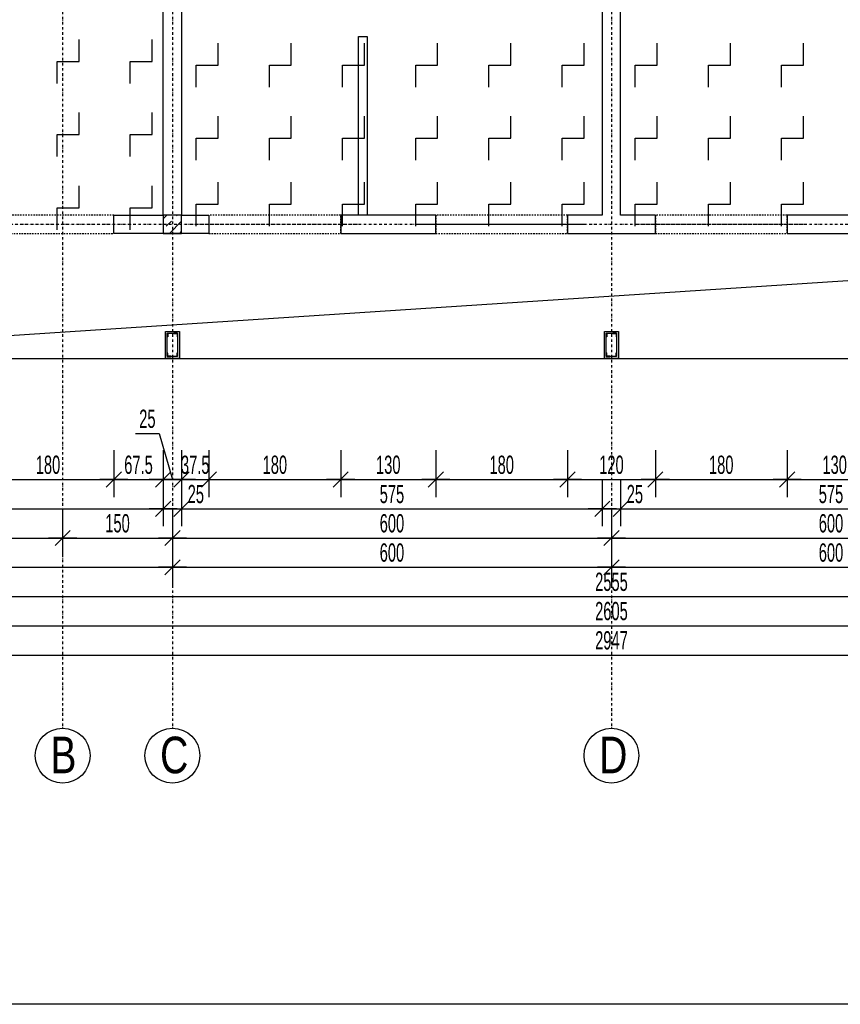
# Model space of a CAD drawing. Header units: millimetres. Extents: x -22500 to -4121, y -19317 to -14831.
# Tile 58 of 70: x -7155 to -6033, y -19082 to -17736. Entities that reach past the tile are written whole.
import ezdxf

# ---------------------------------------------------------------- set-up
doc = ezdxf.new("R2010")
doc.units = ezdxf.units.MM
doc.header["$LTSCALE"] = 10
doc.linetypes.add('MO', pattern=[0.7, 0.35, -0.17, 0.01, -0.17])
doc.linetypes.add('MP', pattern=[0.36, 0.2, -0.16])
for name, color, linetype in [('BA_prg', 3, 'Continuous'), ('BA_szr', 1, 'Continuous'), ('BA_wym', 1, 'Continuous'), ('BD_lpm', 1, 'MP'), ('BD_osm', 1, 'MO'), ('BD_txs', 2, 'Continuous'), ('BD_wic', 1, 'Continuous'), ('BD_wig', 3, 'Continuous'), ('BZ_P_prz', 4, 'Continuous')]:
    doc.layers.add(name, color=color, linetype=linetype)
doc.styles.add('BIKTS', font='bikromsw.shx', dxfattribs={"width": 0.8})
doc.styles.add('BIKWYM', font='bikromsw.shx', dxfattribs={"width": 0.6})
doc.dimstyles.new('BA_KR_100_cm', dxfattribs={"dimtxt": 25, "dimasz": 1.666667, "dimexe": 24, "dimexo": 0, "dimgap": 0, "dimtad": 0, "dimdec": 1, "dimrnd": 0.5, "dimzin": 9, "dimdsep": 46, "dimtxsty": 'BIKWYM', "dimblk": 'WYM-KR', "dimcen": 0, "dimdle": 20, "dimclrd": 256, "dimclre": 256, "dimclrt": 2, "dimadec": 0, "dimazin": 0, "dimtfac": 0.033333, "dimtdec": 1, "dimtmove": 0, "dimatfit": 3, "dimldrblk": 'WYM-KR', "dimfxl": 25, "dimfxlon": 1, "dimtvp": 0.8, "dimtolj": 1, "dimarcsym": 0})

# ---------------------------------------------------------------- blocks, each defined once
blk = doc.blocks.new('WYM-KR')
at = {"linetype": 'ByBlock'}
blk.add_line((11.52, 0), (-11.52, 0), dxfattribs=at)
at = {"color": 7, "linetype": 'ByBlock'}
blk.add_line((6.24, 6.24), (-6.24, -6.24), dxfattribs=at)
blk = doc.blocks.new('*D465')
at = {"layer": 'BA_wym', "lineweight": -2}
for p, q in [((-7205.9, -18324.7), (-7205.9, -18388.7)), ((-7025.9, -18324.7), (-7025.9, -18388.7)), ((-7204.3, -18364.7), (-7027.6, -18364.7))]:
    blk.add_line(p, q, dxfattribs=at)
at = {"layer": 'Defpoints', "color": 0}
for p in [(-7205.9, -18028.2), (-7025.9, -18028.2), (-7025.9, -18364.7)]:
    blk.add_point(p, dxfattribs=at)
at = {"layer": 'BA_wym', "lineweight": -2, "xscale": 1.666666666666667, "yscale": 1.666666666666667, "zscale": 1.666666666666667, "rotation": 180}
blk.add_blockref('WYM-KR', (-7205.9, -18364.7), dxfattribs=at)
at = {"layer": 'BA_wym', "lineweight": -2, "xscale": 1.666666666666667, "yscale": 1.666666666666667, "zscale": 1.666666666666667}
blk.add_blockref('WYM-KR', (-7025.9, -18364.7), dxfattribs=at)
at = {"layer": 'BA_wym', "color": 2, "insert": (-7115.9, -18344.7), "char_height": 25, "attachment_point": 5, "style": 'BIKWYM'}
blk.add_mtext('\\A1;180', dxfattribs=at)
blk = doc.blocks.new('*D466')
at = {"layer": 'BA_wym', "lineweight": -2}
for p, q in [((-7025.9, -18324.7), (-7025.9, -18388.7)), ((-6958.4, -18324.7), (-6958.4, -18388.7)), ((-7024.3, -18364.7), (-6960.1, -18364.7))]:
    blk.add_line(p, q, dxfattribs=at)
at = {"layer": 'Defpoints', "color": 0}
for p in [(-7025.9, -18028.2), (-6958.4, -18028.2), (-6958.4, -18364.7)]:
    blk.add_point(p, dxfattribs=at)
at = {"layer": 'BA_wym', "lineweight": -2, "xscale": 1.666666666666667, "yscale": 1.666666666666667, "zscale": 1.666666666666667, "rotation": 180}
blk.add_blockref('WYM-KR', (-7025.9, -18364.7), dxfattribs=at)
at = {"layer": 'BA_wym', "lineweight": -2, "xscale": 1.666666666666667, "yscale": 1.666666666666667, "zscale": 1.666666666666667}
blk.add_blockref('WYM-KR', (-6958.4, -18364.7), dxfattribs=at)
at = {"layer": 'BA_wym', "color": 2, "insert": (-6992.2, -18344.7), "char_height": 25, "attachment_point": 5, "style": 'BIKWYM'}
blk.add_mtext('\\A1;67.5', dxfattribs=at)
blk = doc.blocks.new('*D467')
at = {"layer": 'BA_wym', "lineweight": -2}
for p, q in [((-6996.3, -18301.8), (-6963.9, -18301.8)), ((-6963.9, -18301.8), (-6945.9, -18364.7)), ((-6958.4, -18324.7), (-6958.4, -18388.7)), ((-6933.4, -18324.7), (-6933.4, -18388.7)), ((-6960.1, -18364.7), (-6961.8, -18364.7)), ((-6958.4, -18364.7), (-6933.4, -18364.7)), ((-6931.8, -18364.7), (-6930.1, -18364.7))]:
    blk.add_line(p, q, dxfattribs=at)
at = {"layer": 'Defpoints', "color": 0}
for p in [(-6958.4, -18028.2), (-6933.4, -18028.2), (-6933.4, -18364.7)]:
    blk.add_point(p, dxfattribs=at)
at = {"layer": 'BA_wym', "lineweight": -2, "xscale": 1.666666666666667, "yscale": 1.666666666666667, "zscale": 1.666666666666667}
blk.add_blockref('WYM-KR', (-6958.4, -18364.7), dxfattribs=at)
at = {"layer": 'BA_wym', "lineweight": -2, "xscale": 1.666666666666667, "yscale": 1.666666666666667, "zscale": 1.666666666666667, "rotation": 180}
blk.add_blockref('WYM-KR', (-6933.4, -18364.7), dxfattribs=at)
at = {"layer": 'BA_wym', "color": 2, "insert": (-6980.1, -18281.8), "char_height": 25, "attachment_point": 5, "style": 'BIKWYM'}
blk.add_mtext('\\A1;25', dxfattribs=at)
blk = doc.blocks.new('*D468')
at = {"layer": 'BA_wym', "lineweight": -2}
for p, q in [((-6933.4, -18324.7), (-6933.4, -18388.7)), ((-6895.9, -18324.7), (-6895.9, -18388.7)), ((-6935.1, -18364.7), (-6936.8, -18364.7)), ((-6933.4, -18364.7), (-6895.9, -18364.7)), ((-6894.3, -18364.7), (-6892.6, -18364.7))]:
    blk.add_line(p, q, dxfattribs=at)
at = {"layer": 'Defpoints', "color": 0}
for p in [(-6933.4, -18028.2), (-6895.9, -18028.2), (-6895.9, -18364.7)]:
    blk.add_point(p, dxfattribs=at)
at = {"layer": 'BA_wym', "lineweight": -2, "xscale": 1.666666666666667, "yscale": 1.666666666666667, "zscale": 1.666666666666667}
blk.add_blockref('WYM-KR', (-6933.4, -18364.7), dxfattribs=at)
at = {"layer": 'BA_wym', "lineweight": -2, "xscale": 1.666666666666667, "yscale": 1.666666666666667, "zscale": 1.666666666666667, "rotation": 180}
blk.add_blockref('WYM-KR', (-6895.9, -18364.7), dxfattribs=at)
at = {"layer": 'BA_wym', "color": 2, "insert": (-6914.7, -18344.7), "char_height": 25, "attachment_point": 5, "style": 'BIKWYM'}
blk.add_mtext('\\A1;37.5', dxfattribs=at)
blk = doc.blocks.new('*D469')
at = {"layer": 'BA_wym', "lineweight": -2}
for p, q in [((-6895.9, -18324.7), (-6895.9, -18388.7)), ((-6715.9, -18324.7), (-6715.9, -18388.7)), ((-6894.3, -18364.7), (-6717.6, -18364.7))]:
    blk.add_line(p, q, dxfattribs=at)
at = {"layer": 'Defpoints', "color": 0}
for p in [(-6895.9, -18028.2), (-6715.9, -18028.2), (-6715.9, -18364.7)]:
    blk.add_point(p, dxfattribs=at)
at = {"layer": 'BA_wym', "lineweight": -2, "xscale": 1.666666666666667, "yscale": 1.666666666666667, "zscale": 1.666666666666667, "rotation": 180}
blk.add_blockref('WYM-KR', (-6895.9, -18364.7), dxfattribs=at)
at = {"layer": 'BA_wym', "lineweight": -2, "xscale": 1.666666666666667, "yscale": 1.666666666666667, "zscale": 1.666666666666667}
blk.add_blockref('WYM-KR', (-6715.9, -18364.7), dxfattribs=at)
at = {"layer": 'BA_wym', "color": 2, "insert": (-6805.9, -18344.7), "char_height": 25, "attachment_point": 5, "style": 'BIKWYM'}
blk.add_mtext('\\A1;180', dxfattribs=at)
blk = doc.blocks.new('*D470')
at = {"layer": 'BA_wym', "lineweight": -2}
for p, q in [((-6715.9, -18324.7), (-6715.9, -18388.7)), ((-6585.9, -18324.7), (-6585.9, -18388.7)), ((-6714.3, -18364.7), (-6587.6, -18364.7))]:
    blk.add_line(p, q, dxfattribs=at)
at = {"layer": 'Defpoints', "color": 0}
for p in [(-6715.9, -18028.2), (-6585.9, -18028.2), (-6585.9, -18364.7)]:
    blk.add_point(p, dxfattribs=at)
at = {"layer": 'BA_wym', "lineweight": -2, "xscale": 1.666666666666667, "yscale": 1.666666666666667, "zscale": 1.666666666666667, "rotation": 180}
blk.add_blockref('WYM-KR', (-6715.9, -18364.7), dxfattribs=at)
at = {"layer": 'BA_wym', "lineweight": -2, "xscale": 1.666666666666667, "yscale": 1.666666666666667, "zscale": 1.666666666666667}
blk.add_blockref('WYM-KR', (-6585.9, -18364.7), dxfattribs=at)
at = {"layer": 'BA_wym', "color": 2, "insert": (-6650.9, -18344.7), "char_height": 25, "attachment_point": 5, "style": 'BIKWYM'}
blk.add_mtext('\\A1;130', dxfattribs=at)
blk = doc.blocks.new('*D471')
at = {"layer": 'BA_wym', "lineweight": -2}
for p, q in [((-6585.9, -18324.7), (-6585.9, -18388.7)), ((-6405.9, -18324.7), (-6405.9, -18388.7)), ((-6584.3, -18364.7), (-6407.6, -18364.7))]:
    blk.add_line(p, q, dxfattribs=at)
at = {"layer": 'Defpoints', "color": 0}
for p in [(-6585.9, -18028.2), (-6405.9, -18028.2), (-6405.9, -18364.7)]:
    blk.add_point(p, dxfattribs=at)
at = {"layer": 'BA_wym', "lineweight": -2, "xscale": 1.666666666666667, "yscale": 1.666666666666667, "zscale": 1.666666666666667, "rotation": 180}
blk.add_blockref('WYM-KR', (-6585.9, -18364.7), dxfattribs=at)
at = {"layer": 'BA_wym', "lineweight": -2, "xscale": 1.666666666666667, "yscale": 1.666666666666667, "zscale": 1.666666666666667}
blk.add_blockref('WYM-KR', (-6405.9, -18364.7), dxfattribs=at)
at = {"layer": 'BA_wym', "color": 2, "insert": (-6495.9, -18344.7), "char_height": 25, "attachment_point": 5, "style": 'BIKWYM'}
blk.add_mtext('\\A1;180', dxfattribs=at)
blk = doc.blocks.new('*D472')
at = {"layer": 'BA_wym', "lineweight": -2}
for p, q in [((-6405.9, -18324.7), (-6405.9, -18388.7)), ((-6285.9, -18324.7), (-6285.9, -18388.7)), ((-6404.3, -18364.7), (-6287.6, -18364.7))]:
    blk.add_line(p, q, dxfattribs=at)
at = {"layer": 'Defpoints', "color": 0}
for p in [(-6405.9, -18028.2), (-6285.9, -18028.2), (-6285.9, -18364.7)]:
    blk.add_point(p, dxfattribs=at)
at = {"layer": 'BA_wym', "lineweight": -2, "xscale": 1.666666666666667, "yscale": 1.666666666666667, "zscale": 1.666666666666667, "rotation": 180}
blk.add_blockref('WYM-KR', (-6405.9, -18364.7), dxfattribs=at)
at = {"layer": 'BA_wym', "lineweight": -2, "xscale": 1.666666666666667, "yscale": 1.666666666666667, "zscale": 1.666666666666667}
blk.add_blockref('WYM-KR', (-6285.9, -18364.7), dxfattribs=at)
at = {"layer": 'BA_wym', "color": 2, "insert": (-6345.9, -18344.7), "char_height": 25, "attachment_point": 5, "style": 'BIKWYM'}
blk.add_mtext('\\A1;120', dxfattribs=at)
blk = doc.blocks.new('*D473')
at = {"layer": 'BA_wym', "lineweight": -2}
for p, q in [((-6285.9, -18324.7), (-6285.9, -18388.7)), ((-6105.9, -18324.7), (-6105.9, -18388.7)), ((-6284.3, -18364.7), (-6107.6, -18364.7))]:
    blk.add_line(p, q, dxfattribs=at)
at = {"layer": 'Defpoints', "color": 0}
for p in [(-6285.9, -18028.2), (-6105.9, -18028.2), (-6105.9, -18364.7)]:
    blk.add_point(p, dxfattribs=at)
at = {"layer": 'BA_wym', "lineweight": -2, "xscale": 1.666666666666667, "yscale": 1.666666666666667, "zscale": 1.666666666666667, "rotation": 180}
blk.add_blockref('WYM-KR', (-6285.9, -18364.7), dxfattribs=at)
at = {"layer": 'BA_wym', "lineweight": -2, "xscale": 1.666666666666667, "yscale": 1.666666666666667, "zscale": 1.666666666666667}
blk.add_blockref('WYM-KR', (-6105.9, -18364.7), dxfattribs=at)
at = {"layer": 'BA_wym', "color": 2, "insert": (-6195.9, -18344.7), "char_height": 25, "attachment_point": 5, "style": 'BIKWYM'}
blk.add_mtext('\\A1;180', dxfattribs=at)
blk = doc.blocks.new('*D474')
at = {"layer": 'BA_wym', "lineweight": -2}
for p, q in [((-6105.9, -18324.7), (-6105.9, -18388.7)), ((-5975.9, -18324.7), (-5975.9, -18388.7)), ((-6104.3, -18364.7), (-5977.6, -18364.7))]:
    blk.add_line(p, q, dxfattribs=at)
at = {"layer": 'Defpoints', "color": 0}
for p in [(-6105.9, -18028.2), (-5975.9, -18028.2), (-5975.9, -18364.7)]:
    blk.add_point(p, dxfattribs=at)
at = {"layer": 'BA_wym', "lineweight": -2, "xscale": 1.666666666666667, "yscale": 1.666666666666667, "zscale": 1.666666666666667, "rotation": 180}
blk.add_blockref('WYM-KR', (-6105.9, -18364.7), dxfattribs=at)
at = {"layer": 'BA_wym', "lineweight": -2, "xscale": 1.666666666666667, "yscale": 1.666666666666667, "zscale": 1.666666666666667}
blk.add_blockref('WYM-KR', (-5975.9, -18364.7), dxfattribs=at)
at = {"layer": 'BA_wym', "color": 2, "insert": (-6040.9, -18344.7), "char_height": 25, "attachment_point": 5, "style": 'BIKWYM'}
blk.add_mtext('\\A1;130', dxfattribs=at)
blk = doc.blocks.new('*D485')
at = {"layer": 'BA_wym', "lineweight": -2}
for p, q in [((-7623.4, -18364.7), (-7623.4, -18428.7)), ((-6958.4, -18364.7), (-6958.4, -18428.7)), ((-7621.8, -18404.7), (-6960.1, -18404.7))]:
    blk.add_line(p, q, dxfattribs=at)
at = {"layer": 'Defpoints', "color": 0}
for p in [(-6958.4, -18003.2), (-7623.4, -18199.2), (-6958.4, -18404.7)]:
    blk.add_point(p, dxfattribs=at)
at = {"layer": 'BA_wym', "lineweight": -2, "xscale": 1.666666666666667, "yscale": 1.666666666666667, "zscale": 1.666666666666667, "rotation": 180}
blk.add_blockref('WYM-KR', (-7623.4, -18404.7), dxfattribs=at)
at = {"layer": 'BA_wym', "lineweight": -2, "xscale": 1.666666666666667, "yscale": 1.666666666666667, "zscale": 1.666666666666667}
blk.add_blockref('WYM-KR', (-6958.4, -18404.7), dxfattribs=at)
at = {"layer": 'BA_wym', "color": 2, "insert": (-7290.9, -18384.7), "char_height": 25, "attachment_point": 5, "style": 'BIKWYM'}
blk.add_mtext('\\A1;665', dxfattribs=at)
blk = doc.blocks.new('*D486')
at = {"layer": 'BA_wym', "lineweight": -2}
for p, q in [((-6958.4, -18364.7), (-6958.4, -18428.7)), ((-6933.4, -18364.7), (-6933.4, -18428.7)), ((-6960.1, -18404.7), (-6961.8, -18404.7)), ((-6958.4, -18404.7), (-6933.4, -18404.7)), ((-6931.8, -18404.7), (-6897.7, -18404.7))]:
    blk.add_line(p, q, dxfattribs=at)
at = {"layer": 'Defpoints', "color": 0}
for p in [(-6958.4, -18003.2), (-6933.4, -18003.2), (-6933.4, -18404.7)]:
    blk.add_point(p, dxfattribs=at)
at = {"layer": 'BA_wym', "lineweight": -2, "xscale": 1.666666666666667, "yscale": 1.666666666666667, "zscale": 1.666666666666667}
blk.add_blockref('WYM-KR', (-6958.4, -18404.7), dxfattribs=at)
at = {"layer": 'BA_wym', "lineweight": -2, "xscale": 1.666666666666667, "yscale": 1.666666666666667, "zscale": 1.666666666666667, "rotation": 180}
blk.add_blockref('WYM-KR', (-6933.4, -18404.7), dxfattribs=at)
at = {"layer": 'BA_wym', "color": 2, "insert": (-6913.9, -18384.7), "char_height": 25, "attachment_point": 5, "style": 'BIKWYM'}
blk.add_mtext('\\A1;25', dxfattribs=at)
blk = doc.blocks.new('*D487')
at = {"layer": 'BA_wym', "lineweight": -2}
for p, q in [((-6933.4, -18364.7), (-6933.4, -18428.7)), ((-6358.4, -18364.7), (-6358.4, -18428.7)), ((-6931.8, -18404.7), (-6360.1, -18404.7))]:
    blk.add_line(p, q, dxfattribs=at)
at = {"layer": 'Defpoints', "color": 0}
for p in [(-6933.4, -18003.2), (-6358.4, -18003.2), (-6358.4, -18404.7)]:
    blk.add_point(p, dxfattribs=at)
at = {"layer": 'BA_wym', "lineweight": -2, "xscale": 1.666666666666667, "yscale": 1.666666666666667, "zscale": 1.666666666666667, "rotation": 180}
blk.add_blockref('WYM-KR', (-6933.4, -18404.7), dxfattribs=at)
at = {"layer": 'BA_wym', "lineweight": -2, "xscale": 1.666666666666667, "yscale": 1.666666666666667, "zscale": 1.666666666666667}
blk.add_blockref('WYM-KR', (-6358.4, -18404.7), dxfattribs=at)
at = {"layer": 'BA_wym', "color": 2, "insert": (-6645.9, -18384.7), "char_height": 25, "attachment_point": 5, "style": 'BIKWYM'}
blk.add_mtext('\\A1;575', dxfattribs=at)
blk = doc.blocks.new('*D488')
at = {"layer": 'BA_wym', "lineweight": -2}
for p, q in [((-6358.4, -18364.7), (-6358.4, -18428.7)), ((-6333.4, -18364.7), (-6333.4, -18428.7)), ((-6360.1, -18404.7), (-6361.8, -18404.7)), ((-6358.4, -18404.7), (-6333.4, -18404.7)), ((-6331.8, -18404.7), (-6297.7, -18404.7))]:
    blk.add_line(p, q, dxfattribs=at)
at = {"layer": 'Defpoints', "color": 0}
for p in [(-6358.4, -18003.2), (-6333.4, -18003.2), (-6333.4, -18404.7)]:
    blk.add_point(p, dxfattribs=at)
at = {"layer": 'BA_wym', "lineweight": -2, "xscale": 1.666666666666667, "yscale": 1.666666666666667, "zscale": 1.666666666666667}
blk.add_blockref('WYM-KR', (-6358.4, -18404.7), dxfattribs=at)
at = {"layer": 'BA_wym', "lineweight": -2, "xscale": 1.666666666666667, "yscale": 1.666666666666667, "zscale": 1.666666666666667, "rotation": 180}
blk.add_blockref('WYM-KR', (-6333.4, -18404.7), dxfattribs=at)
at = {"layer": 'BA_wym', "color": 2, "insert": (-6313.9, -18384.7), "char_height": 25, "attachment_point": 5, "style": 'BIKWYM'}
blk.add_mtext('\\A1;25', dxfattribs=at)
blk = doc.blocks.new('*D489')
at = {"layer": 'BA_wym', "lineweight": -2}
for p, q in [((-6333.4, -18364.7), (-6333.4, -18428.7)), ((-5758.4, -18364.7), (-5758.4, -18428.7)), ((-6331.8, -18404.7), (-5760.1, -18404.7))]:
    blk.add_line(p, q, dxfattribs=at)
at = {"layer": 'Defpoints', "color": 0}
for p in [(-6333.4, -18003.2), (-5758.4, -18003.2), (-5758.4, -18404.7)]:
    blk.add_point(p, dxfattribs=at)
at = {"layer": 'BA_wym', "lineweight": -2, "xscale": 1.666666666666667, "yscale": 1.666666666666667, "zscale": 1.666666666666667, "rotation": 180}
blk.add_blockref('WYM-KR', (-6333.4, -18404.7), dxfattribs=at)
at = {"layer": 'BA_wym', "lineweight": -2, "xscale": 1.666666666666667, "yscale": 1.666666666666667, "zscale": 1.666666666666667}
blk.add_blockref('WYM-KR', (-5758.4, -18404.7), dxfattribs=at)
at = {"layer": 'BA_wym', "color": 2, "insert": (-6045.9, -18384.7), "char_height": 25, "attachment_point": 5, "style": 'BIKWYM'}
blk.add_mtext('\\A1;575', dxfattribs=at)
blk = doc.blocks.new('*D494')
at = {"layer": 'BA_wym', "lineweight": -2}
for p, q in [((-7635.9, -18404.7), (-7635.9, -18468.7)), ((-7095.9, -18404.7), (-7095.9, -18468.7)), ((-7634.3, -18444.7), (-7097.6, -18444.7))]:
    blk.add_line(p, q, dxfattribs=at)
at = {"layer": 'Defpoints', "color": 0}
for p in [(-7095.9, -18028.2), (-7635.9, -18199.2), (-7095.9, -18444.7)]:
    blk.add_point(p, dxfattribs=at)
at = {"layer": 'BA_wym', "lineweight": -2, "xscale": 1.666666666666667, "yscale": 1.666666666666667, "zscale": 1.666666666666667, "rotation": 180}
blk.add_blockref('WYM-KR', (-7635.9, -18444.7), dxfattribs=at)
at = {"layer": 'BA_wym', "lineweight": -2, "xscale": 1.666666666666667, "yscale": 1.666666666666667, "zscale": 1.666666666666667}
blk.add_blockref('WYM-KR', (-7095.9, -18444.7), dxfattribs=at)
at = {"layer": 'BA_wym', "color": 2, "insert": (-7365.9, -18424.7), "char_height": 25, "attachment_point": 5, "style": 'BIKWYM'}
blk.add_mtext('\\A1;540', dxfattribs=at)
blk = doc.blocks.new('*D495')
at = {"layer": 'BA_wym', "lineweight": -2}
for p, q in [((-7095.9, -18404.7), (-7095.9, -18468.7)), ((-6945.9, -18404.7), (-6945.9, -18468.7)), ((-7094.3, -18444.7), (-6947.6, -18444.7))]:
    blk.add_line(p, q, dxfattribs=at)
at = {"layer": 'Defpoints', "color": 0}
for p in [(-6945.9, -17922.7), (-7095.9, -18028.2), (-6945.9, -18444.7)]:
    blk.add_point(p, dxfattribs=at)
at = {"layer": 'BA_wym', "lineweight": -2, "xscale": 1.666666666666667, "yscale": 1.666666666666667, "zscale": 1.666666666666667, "rotation": 180}
blk.add_blockref('WYM-KR', (-7095.9, -18444.7), dxfattribs=at)
at = {"layer": 'BA_wym', "lineweight": -2, "xscale": 1.666666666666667, "yscale": 1.666666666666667, "zscale": 1.666666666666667}
blk.add_blockref('WYM-KR', (-6945.9, -18444.7), dxfattribs=at)
at = {"layer": 'BA_wym', "color": 2, "insert": (-7020.9, -18424.7), "char_height": 25, "attachment_point": 5, "style": 'BIKWYM'}
blk.add_mtext('\\A1;150', dxfattribs=at)
blk = doc.blocks.new('*D496')
at = {"layer": 'BA_wym', "lineweight": -2}
for p, q in [((-6945.9, -18404.7), (-6945.9, -18468.7)), ((-6345.9, -18404.7), (-6345.9, -18468.7)), ((-6944.3, -18444.7), (-6347.6, -18444.7))]:
    blk.add_line(p, q, dxfattribs=at)
at = {"layer": 'Defpoints', "color": 0}
for p in [(-6945.9, -17922.7), (-6345.9, -18028.2), (-6345.9, -18444.7)]:
    blk.add_point(p, dxfattribs=at)
at = {"layer": 'BA_wym', "lineweight": -2, "xscale": 1.666666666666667, "yscale": 1.666666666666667, "zscale": 1.666666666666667, "rotation": 180}
blk.add_blockref('WYM-KR', (-6945.9, -18444.7), dxfattribs=at)
at = {"layer": 'BA_wym', "lineweight": -2, "xscale": 1.666666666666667, "yscale": 1.666666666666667, "zscale": 1.666666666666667}
blk.add_blockref('WYM-KR', (-6345.9, -18444.7), dxfattribs=at)
at = {"layer": 'BA_wym', "color": 2, "insert": (-6645.9, -18424.7), "char_height": 25, "attachment_point": 5, "style": 'BIKWYM'}
blk.add_mtext('\\A1;600', dxfattribs=at)
blk = doc.blocks.new('*D497')
at = {"layer": 'BA_wym', "lineweight": -2}
for p, q in [((-6345.9, -18404.7), (-6345.9, -18468.7)), ((-5745.9, -18404.7), (-5745.9, -18468.7)), ((-6344.3, -18444.7), (-5747.6, -18444.7))]:
    blk.add_line(p, q, dxfattribs=at)
at = {"layer": 'Defpoints', "color": 0}
for p in [(-6345.9, -18028.2), (-5745.9, -18028.2), (-5745.9, -18444.7)]:
    blk.add_point(p, dxfattribs=at)
at = {"layer": 'BA_wym', "lineweight": -2, "xscale": 1.666666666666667, "yscale": 1.666666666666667, "zscale": 1.666666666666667, "rotation": 180}
blk.add_blockref('WYM-KR', (-6345.9, -18444.7), dxfattribs=at)
at = {"layer": 'BA_wym', "lineweight": -2, "xscale": 1.666666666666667, "yscale": 1.666666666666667, "zscale": 1.666666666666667}
blk.add_blockref('WYM-KR', (-5745.9, -18444.7), dxfattribs=at)
at = {"layer": 'BA_wym', "color": 2, "insert": (-6045.9, -18424.7), "char_height": 25, "attachment_point": 5, "style": 'BIKWYM'}
blk.add_mtext('\\A1;600', dxfattribs=at)
blk = doc.blocks.new('*D501')
at = {"layer": 'BA_wym', "lineweight": -2}
for p, q in [((-7648.4, -18444.7), (-7648.4, -18508.7)), ((-6945.9, -18444.7), (-6945.9, -18508.7)), ((-7646.8, -18484.7), (-6947.6, -18484.7))]:
    blk.add_line(p, q, dxfattribs=at)
at = {"layer": 'Defpoints', "color": 0}
for p in [(-6945.9, -18162.2), (-7648.4, -18199.2), (-6945.9, -18484.7)]:
    blk.add_point(p, dxfattribs=at)
at = {"layer": 'BA_wym', "lineweight": -2, "xscale": 1.666666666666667, "yscale": 1.666666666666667, "zscale": 1.666666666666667, "rotation": 180}
blk.add_blockref('WYM-KR', (-7648.4, -18484.7), dxfattribs=at)
at = {"layer": 'BA_wym', "lineweight": -2, "xscale": 1.666666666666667, "yscale": 1.666666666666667, "zscale": 1.666666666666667}
blk.add_blockref('WYM-KR', (-6945.9, -18484.7), dxfattribs=at)
at = {"layer": 'BA_wym', "color": 2, "insert": (-7297.2, -18464.7), "char_height": 25, "attachment_point": 5, "style": 'BIKWYM'}
blk.add_mtext('\\A1;702.5', dxfattribs=at)
blk = doc.blocks.new('*D502')
at = {"layer": 'BA_wym', "lineweight": -2}
for p, q in [((-6945.9, -18444.7), (-6945.9, -18508.7)), ((-6345.9, -18444.7), (-6345.9, -18508.7)), ((-6944.3, -18484.7), (-6347.6, -18484.7))]:
    blk.add_line(p, q, dxfattribs=at)
at = {"layer": 'Defpoints', "color": 0}
for p in [(-6945.9, -18162.2), (-6345.9, -18162.2), (-6345.9, -18484.7)]:
    blk.add_point(p, dxfattribs=at)
at = {"layer": 'BA_wym', "lineweight": -2, "xscale": 1.666666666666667, "yscale": 1.666666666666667, "zscale": 1.666666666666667, "rotation": 180}
blk.add_blockref('WYM-KR', (-6945.9, -18484.7), dxfattribs=at)
at = {"layer": 'BA_wym', "lineweight": -2, "xscale": 1.666666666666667, "yscale": 1.666666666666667, "zscale": 1.666666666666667}
blk.add_blockref('WYM-KR', (-6345.9, -18484.7), dxfattribs=at)
at = {"layer": 'BA_wym', "color": 2, "insert": (-6645.9, -18464.7), "char_height": 25, "attachment_point": 5, "style": 'BIKWYM'}
blk.add_mtext('\\A1;600', dxfattribs=at)
blk = doc.blocks.new('*D503')
at = {"layer": 'BA_wym', "lineweight": -2}
for p, q in [((-6345.9, -18444.7), (-6345.9, -18508.7)), ((-5745.9, -18444.7), (-5745.9, -18508.7)), ((-6344.3, -18484.7), (-5747.6, -18484.7))]:
    blk.add_line(p, q, dxfattribs=at)
at = {"layer": 'Defpoints', "color": 0}
for p in [(-6345.9, -18162.2), (-5745.9, -18162.2), (-5745.9, -18484.7)]:
    blk.add_point(p, dxfattribs=at)
at = {"layer": 'BA_wym', "lineweight": -2, "xscale": 1.666666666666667, "yscale": 1.666666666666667, "zscale": 1.666666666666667, "rotation": 180}
blk.add_blockref('WYM-KR', (-6345.9, -18484.7), dxfattribs=at)
at = {"layer": 'BA_wym', "lineweight": -2, "xscale": 1.666666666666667, "yscale": 1.666666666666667, "zscale": 1.666666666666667}
blk.add_blockref('WYM-KR', (-5745.9, -18484.7), dxfattribs=at)
at = {"layer": 'BA_wym', "color": 2, "insert": (-6045.9, -18464.7), "char_height": 25, "attachment_point": 5, "style": 'BIKWYM'}
blk.add_mtext('\\A1;600', dxfattribs=at)
blk = doc.blocks.new('*D506')
at = {"layer": 'BA_wym', "lineweight": -2}
for p, q in [((-7623.4, -18484.7), (-7623.4, -18548.7)), ((-5068.4, -18484.7), (-5068.4, -18548.7)), ((-7621.8, -18524.7), (-5070.1, -18524.7))]:
    blk.add_line(p, q, dxfattribs=at)
at = {"layer": 'Defpoints', "color": 0}
for p in [(-7623.4, -18199.2), (-5068.4, -18199.2), (-5068.4, -18524.7)]:
    blk.add_point(p, dxfattribs=at)
at = {"layer": 'BA_wym', "lineweight": -2, "xscale": 1.666666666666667, "yscale": 1.666666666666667, "zscale": 1.666666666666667, "rotation": 180}
blk.add_blockref('WYM-KR', (-7623.4, -18524.7), dxfattribs=at)
at = {"layer": 'BA_wym', "lineweight": -2, "xscale": 1.666666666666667, "yscale": 1.666666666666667, "zscale": 1.666666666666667}
blk.add_blockref('WYM-KR', (-5068.4, -18524.7), dxfattribs=at)
at = {"layer": 'BA_wym', "color": 2, "insert": (-6345.9, -18504.7), "char_height": 25, "attachment_point": 5, "style": 'BIKWYM'}
blk.add_mtext('\\A1;2555', dxfattribs=at)
blk = doc.blocks.new('*D508')
at = {"layer": 'BA_wym', "lineweight": -2}
for p, q in [((-7648.4, -18524.7), (-7648.4, -18588.7)), ((-5043.4, -18524.7), (-5043.4, -18588.7)), ((-7646.8, -18564.7), (-5045.1, -18564.7))]:
    blk.add_line(p, q, dxfattribs=at)
at = {"layer": 'Defpoints', "color": 0}
for p in [(-7648.4, -18199.2), (-5043.4, -18199.2), (-5043.4, -18564.7)]:
    blk.add_point(p, dxfattribs=at)
at = {"layer": 'BA_wym', "lineweight": -2, "xscale": 1.666666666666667, "yscale": 1.666666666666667, "zscale": 1.666666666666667, "rotation": 180}
blk.add_blockref('WYM-KR', (-7648.4, -18564.7), dxfattribs=at)
at = {"layer": 'BA_wym', "lineweight": -2, "xscale": 1.666666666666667, "yscale": 1.666666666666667, "zscale": 1.666666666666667}
blk.add_blockref('WYM-KR', (-5043.4, -18564.7), dxfattribs=at)
at = {"layer": 'BA_wym', "color": 2, "insert": (-6345.9, -18544.7), "char_height": 25, "attachment_point": 5, "style": 'BIKWYM'}
blk.add_mtext('\\A1;2605', dxfattribs=at)
blk = doc.blocks.new('*D535')
at = {"layer": 'BA_wym', "lineweight": -2}
for p, q in [((-8094.4, -16152.2), (-8143.4, -16152.2)), ((-8119.4, -16153.9), (-8119.4, -18197.6)), ((-8094.4, -18199.2), (-8143.4, -18199.2))]:
    blk.add_line(p, q, dxfattribs=at)
at = {"layer": 'Defpoints', "color": 0}
for p in [(-6958.4, -16152.2), (-8119.4, -18199.2), (-7648.4, -18199.2)]:
    blk.add_point(p, dxfattribs=at)
at = {"layer": 'BA_wym', "lineweight": -2, "xscale": 1.666666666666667, "yscale": 1.666666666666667, "zscale": 1.666666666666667}
for p, rotation in [((-8119.4, -16152.2), 90), ((-8119.4, -18199.2), 270)]:
    blk.add_blockref('WYM-KR', p, dxfattribs=dict(at, rotation=rotation))
at = {"layer": 'BA_wym', "color": 2, "insert": (-8139.4, -17175.7), "char_height": 25, "attachment_point": 5, "rotation": 90, "style": 'BIKWYM'}
blk.add_mtext('\\A1;2047', dxfattribs=at)
blk = doc.blocks.new('*D568')
at = {"layer": 'BA_wym', "lineweight": -2}
for p, q in [((-7819.4, -18564.7), (-7819.4, -18628.7)), ((-4872.4, -18564.7), (-4872.4, -18628.7)), ((-7817.8, -18604.7), (-4874.1, -18604.7))]:
    blk.add_line(p, q, dxfattribs=at)
at = {"layer": 'Defpoints', "color": 0}
for p in [(-7819.4, -17100.7), (-4872.4, -17100.7), (-4872.4, -18604.7)]:
    blk.add_point(p, dxfattribs=at)
at = {"layer": 'BA_wym', "lineweight": -2, "xscale": 1.666666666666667, "yscale": 1.666666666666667, "zscale": 1.666666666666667, "rotation": 180}
blk.add_blockref('WYM-KR', (-7819.4, -18604.7), dxfattribs=at)
at = {"layer": 'BA_wym', "lineweight": -2, "xscale": 1.666666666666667, "yscale": 1.666666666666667, "zscale": 1.666666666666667}
blk.add_blockref('WYM-KR', (-4872.4, -18604.7), dxfattribs=at)
at = {"layer": 'BA_wym', "color": 2, "insert": (-6345.9, -18584.7), "char_height": 25, "attachment_point": 5, "style": 'BIKWYM'}
blk.add_mtext('\\A1;2947', dxfattribs=at)
blk = doc.blocks.new('*D636')
at = {"layer": 'BA_wym', "lineweight": -2}
for p, q in [((-8134.4, -16032.2), (-8183.4, -16032.2)), ((-8159.4, -16033.9), (-8159.4, -18197.6)), ((-8134.4, -18199.2), (-8183.4, -18199.2))]:
    blk.add_line(p, q, dxfattribs=at)
at = {"layer": 'Defpoints', "color": 0}
for p in [(-6964.4, -16032.2), (-8159.4, -18199.2), (-7648.4, -18199.2)]:
    blk.add_point(p, dxfattribs=at)
at = {"layer": 'BA_wym', "lineweight": -2, "xscale": 1.666666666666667, "yscale": 1.666666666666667, "zscale": 1.666666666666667}
for p, rotation in [((-8159.4, -16032.2), 90), ((-8159.4, -18199.2), 270)]:
    blk.add_blockref('WYM-KR', p, dxfattribs=dict(at, rotation=rotation))
at = {"layer": 'BA_wym', "color": 2, "insert": (-8179.4, -17115.7), "char_height": 25, "attachment_point": 5, "rotation": 90, "style": 'BIKWYM'}
blk.add_mtext('\\A1;2167', dxfattribs=at)

msp = doc.modelspace()

# ---------------------------------------------------------------- hatches: boundary and pattern name
at = {"layer": 'BA_szr'}
h = msp.add_hatch(dxfattribs=at)
h.set_pattern_fill('BIK_ZELBET', color=256, scale=100, angle=45, pattern_type=2)
h.set_pattern_definition([(45, (-18572.21, -19072.086), (-14.142136, 14.142136), []), (45, (-18579.282, -19065.015), (-14.142136, 14.142136), [10, -10])])
h.paths.add_polyline_path([(-6958.43, -18028.23), (-6933.43, -18028.23), (-6933.43, -18003.23), (-6958.43, -18003.23)])

# ---------------------------------------------------------------- linework, layer by layer
at = {"layer": 'BA_prg', "color": 8}
for points in [[(-6952.93, -18164.73), (-6947.93, -18164.73), (-6947.93, -18164.98, -0.4142136), (-6948.28, -18165.33), (-6951.63, -18165.33, 0.4142136), (-6952.33, -18166.03), (-6952.33, -18169.38, -0.4142136), (-6952.68, -18169.73), (-6952.93, -18169.73)], [(-6938.93, -18164.73), (-6943.93, -18164.73), (-6943.93, -18164.98, 0.4142136), (-6943.58, -18165.33), (-6940.23, -18165.33, -0.4142136), (-6939.53, -18166.03), (-6939.53, -18169.38, 0.4142136), (-6939.18, -18169.73), (-6938.93, -18169.73)], [(-6352.93, -18164.73), (-6347.93, -18164.73), (-6347.93, -18164.98, -0.4142136), (-6348.28, -18165.33), (-6351.63, -18165.33, 0.4142136), (-6352.33, -18166.03), (-6352.33, -18169.38, -0.4142136), (-6352.68, -18169.73), (-6352.93, -18169.73)], [(-6338.93, -18164.73), (-6343.93, -18164.73), (-6343.93, -18164.98, 0.4142136), (-6343.58, -18165.33), (-6340.23, -18165.33, -0.4142136), (-6339.53, -18166.03), (-6339.53, -18169.38, 0.4142136), (-6339.18, -18169.73), (-6338.93, -18169.73)], [(-6952.93, -18196.73), (-6947.93, -18196.73), (-6947.93, -18196.48, 0.4142136), (-6948.28, -18196.13), (-6951.63, -18196.13, -0.4142136), (-6952.33, -18195.43), (-6952.33, -18192.08, 0.4142136), (-6952.68, -18191.73), (-6952.93, -18191.73)], [(-6938.93, -18196.73), (-6943.93, -18196.73), (-6943.93, -18196.48, -0.4142136), (-6943.58, -18196.13), (-6940.23, -18196.13, 0.4142136), (-6939.53, -18195.43), (-6939.53, -18192.08, -0.4142136), (-6939.18, -18191.73), (-6938.93, -18191.73)], [(-6352.93, -18196.73), (-6347.93, -18196.73), (-6347.93, -18196.48, 0.4142136), (-6348.28, -18196.13), (-6351.63, -18196.13, -0.4142136), (-6352.33, -18195.43), (-6352.33, -18192.08, 0.4142136), (-6352.68, -18191.73), (-6352.93, -18191.73)], [(-6338.93, -18196.73), (-6343.93, -18196.73), (-6343.93, -18196.48, -0.4142136), (-6343.58, -18196.13), (-6340.23, -18196.13, 0.4142136), (-6339.53, -18195.43), (-6339.53, -18192.08, -0.4142136), (-6339.18, -18191.73), (-6338.93, -18191.73)]]:
    msp.add_lwpolyline(points, format="xyb", close=True, dxfattribs=at)
at = {"layer": 'BD_lpm'}
for points in [[(-7205.93, -18028.23), (-7025.93, -18028.23), (-7025.93, -18003.23), (-7205.93, -18003.23)], [(-6895.94, -18028.23), (-6715.94, -18028.23), (-6715.94, -18003.23), (-6895.94, -18003.23)], [(-6585.93, -18028.23), (-6405.93, -18028.23), (-6405.93, -18003.23), (-6585.93, -18003.23)], [(-6285.93, -18028.23), (-6105.93, -18028.23), (-6105.93, -18003.23), (-6285.93, -18003.23)]]:
    msp.add_lwpolyline(points, close=True, dxfattribs=at)
at = {"layer": 'BD_osm', "color": 5}
for p, q in [((-7230.93, -18015.73), (-7000.93, -18015.73)), ((-6920.94, -18015.73), (-6690.94, -18015.73)), ((-6610.93, -18015.73), (-6380.93, -18015.73)), ((-6310.93, -18015.73), (-6080.93, -18015.73))]:
    msp.add_line(p, q, dxfattribs=at)
at = {"layer": 'BD_osm'}
for points in [[(-7095.93, -15492.23), (-7095.93, -18704.69)], [(-6945.93, -15492.23), (-6945.93, -18704.69)], [(-6345.93, -15492.23), (-6345.93, -18704.69)], [(-8259.43, -18015.73), (-4432.43, -18015.73)]]:
    msp.add_lwpolyline(points, dxfattribs=at)
at = {"layer": 'BD_wic', "color": 5}
msp.add_lwpolyline([(-8688.2, -15067.9), (-4120.79, -15067.9), (-4120.79, -19082.11), (-8688.2, -19082.11)], close=True, dxfattribs=at)
at = {"layer": 'BD_wic', "color": 8}
msp.add_lwpolyline([(-6691.43, -18003.23), (-6691.43, -17759.15), (-6679.93, -17759.15), (-6679.93, -18003.23)], dxfattribs=at)
at = {"layer": 'BD_wic'}
for points in [[(-7648.43, -18199.23), (-5043.43, -18028.23)], [(-7623.43, -18199.23), (-5068.43, -18199.23)]]:
    msp.add_lwpolyline(points, dxfattribs=at)
at = {"layer": 'BD_wic', "color": 8}
for points in [[(-6955.43, -18162.23), (-6936.43, -18162.23), (-6936.43, -18199.23), (-6955.43, -18199.23)], [(-6938.93, -18196.73), (-6952.93, -18196.73), (-6952.93, -18164.73), (-6938.93, -18164.73)], [(-6355.43, -18162.23), (-6336.43, -18162.23), (-6336.43, -18199.23), (-6355.43, -18199.23)], [(-6338.93, -18196.73), (-6352.93, -18196.73), (-6352.93, -18164.73), (-6338.93, -18164.73)]]:
    msp.add_lwpolyline(points, close=True, dxfattribs=at)
at = {"layer": 'BD_wic'}
for centre in [(-7095.93, -18742.19), (-6945.93, -18742.19), (-6345.93, -18742.19)]:
    msp.add_circle(centre, 37.5, dxfattribs=at)
at = {"layer": 'BD_wig'}
for points in [[(-7025.93, -18028.23), (-7025.93, -18003.23), (-6958.43, -18003.23), (-6958.43, -17278.23), (-6972.43, -17278.23), (-6972.43, -17253.23), (-6668.93, -17253.23), (-6668.93, -17278.23), (-6933.43, -17278.23), (-6933.43, -18003.23), (-6895.94, -18003.23), (-6895.94, -18028.23), (-7025.93, -18028.23)], [(-6358.43, -18003.23), (-6405.93, -18003.23), (-6405.93, -18028.23), (-6285.93, -18028.23), (-6285.93, -18003.23), (-6333.43, -18003.23), (-6333.43, -17278.23), (-6052.93, -17278.23), (-6052.93, -17253.23), (-6568.93, -17253.23), (-6568.93, -17278.23), (-6358.43, -17278.23), (-6358.43, -18003.23)]]:
    msp.add_lwpolyline(points, dxfattribs=at)
for points in [[(-6958.43, -18028.23), (-6933.43, -18028.23), (-6933.43, -18003.23), (-6958.43, -18003.23)], [(-6715.94, -18028.23), (-6585.93, -18028.23), (-6585.93, -18003.23), (-6715.94, -18003.23)], [(-6105.93, -18028.23), (-5975.93, -18028.23), (-5975.93, -18003.23), (-6105.93, -18003.23)]]:
    msp.add_lwpolyline(points, close=True, dxfattribs=at)
at = {"layer": 'BZ_P_prz'}
for points in [[(-7103.43, -17823.23), (-7103.43, -17793.23), (-7073.43, -17793.23), (-7073.43, -17763.23)], [(-7003.43, -17823.23), (-7003.43, -17793.23), (-6973.43, -17793.23), (-6973.43, -17763.23)], [(-6913.43, -17828.23), (-6913.43, -17798.23), (-6883.43, -17798.23), (-6883.43, -17768.23)], [(-6813.43, -17828.23), (-6813.43, -17798.23), (-6783.43, -17798.23), (-6783.43, -17768.23)], [(-6713.43, -17828.23), (-6713.43, -17798.23), (-6683.43, -17798.23), (-6683.43, -17768.23)], [(-6613.43, -17828.23), (-6613.43, -17798.23), (-6583.43, -17798.23), (-6583.43, -17768.23)], [(-6513.43, -17828.23), (-6513.43, -17798.23), (-6483.43, -17798.23), (-6483.43, -17768.23)], [(-6413.43, -17828.23), (-6413.43, -17798.23), (-6383.43, -17798.23), (-6383.43, -17768.23)], [(-6313.43, -17828.23), (-6313.43, -17798.23), (-6283.43, -17798.23), (-6283.43, -17768.23)], [(-6213.43, -17828.23), (-6213.43, -17798.23), (-6183.43, -17798.23), (-6183.43, -17768.23)], [(-6113.43, -17828.23), (-6113.43, -17798.23), (-6083.43, -17798.23), (-6083.43, -17768.23)], [(-7103.43, -17923.23), (-7103.43, -17893.23), (-7073.43, -17893.23), (-7073.43, -17863.23)], [(-7003.43, -17923.23), (-7003.43, -17893.23), (-6973.43, -17893.23), (-6973.43, -17863.23)], [(-6913.43, -17928.23), (-6913.43, -17898.23), (-6883.43, -17898.23), (-6883.43, -17868.23)], [(-6813.43, -17928.23), (-6813.43, -17898.23), (-6783.43, -17898.23), (-6783.43, -17868.23)], [(-6713.43, -17928.23), (-6713.43, -17898.23), (-6683.43, -17898.23), (-6683.43, -17868.23)], [(-6613.43, -17928.23), (-6613.43, -17898.23), (-6583.43, -17898.23), (-6583.43, -17868.23)], [(-6513.43, -17928.23), (-6513.43, -17898.23), (-6483.43, -17898.23), (-6483.43, -17868.23)], [(-6413.43, -17928.23), (-6413.43, -17898.23), (-6383.43, -17898.23), (-6383.43, -17868.23)], [(-6313.43, -17928.23), (-6313.43, -17898.23), (-6283.43, -17898.23), (-6283.43, -17868.23)], [(-6213.43, -17928.23), (-6213.43, -17898.23), (-6183.43, -17898.23), (-6183.43, -17868.23)], [(-6113.43, -17928.23), (-6113.43, -17898.23), (-6083.43, -17898.23), (-6083.43, -17868.23)], [(-7103.43, -18023.23), (-7103.43, -17993.23), (-7073.43, -17993.23), (-7073.43, -17963.23)], [(-7003.43, -18023.23), (-7003.43, -17993.23), (-6973.43, -17993.23), (-6973.43, -17963.23)], [(-6913.43, -18018.23), (-6913.43, -17988.23), (-6883.43, -17988.23), (-6883.43, -17958.23)], [(-6813.43, -18018.23), (-6813.43, -17988.23), (-6783.43, -17988.23), (-6783.43, -17958.23)], [(-6713.43, -18018.23), (-6713.43, -17988.23), (-6683.43, -17988.23), (-6683.43, -17958.23)], [(-6613.43, -18018.23), (-6613.43, -17988.23), (-6583.43, -17988.23), (-6583.43, -17958.23)], [(-6513.43, -18018.23), (-6513.43, -17988.23), (-6483.43, -17988.23), (-6483.43, -17958.23)], [(-6413.43, -18018.23), (-6413.43, -17988.23), (-6383.43, -17988.23), (-6383.43, -17958.23)], [(-6313.43, -18018.23), (-6313.43, -17988.23), (-6283.43, -17988.23), (-6283.43, -17958.23)], [(-6213.43, -18018.23), (-6213.43, -17988.23), (-6183.43, -17988.23), (-6183.43, -17958.23)], [(-6113.43, -18018.23), (-6113.43, -17988.23), (-6083.43, -17988.23), (-6083.43, -17958.23)]]:
    msp.add_lwpolyline(points, dxfattribs=at)

# ---------------------------------------------------------------- texts
at = {"layer": 'BD_txs', "style": 'BIKTS', "width": 0.8}
for s, p in [('B', (-7112.74, -18766.25)), ('C', (-6962.74, -18766.25)), ('D', (-6362.74, -18766.25))]:
    msp.add_text(s, height=50, dxfattribs=at).set_placement(p)

# ---------------------------------------------------------------- dimensions: what is measured, and where the dimension line sits
at = {"layer": 'BA_wym'}
for base, p1, picture, middle in [((-8159.43, -18199.23), (-6964.44, -16032.23), '*D636', (-8179.43, -17115.73)), ((-8119.43, -18199.23), (-6958.43, -16152.23), '*D535', (-8139.43, -17175.73))]:
    dim = msp.add_linear_dim(base=base, p1=p1, p2=(-7648.43, -18199.23), angle=90, dimstyle='BA_KR_100_cm', override={"dimatfit": 1}, dxfattribs=at)
    dim.commit()
    dim.dimension.update_dxf_attribs({"geometry": picture, "text_midpoint": middle})
for base, p1, p2, override, picture, middle in [((-4872.43, -18604.69), (-7819.43, -17100.73), (-4872.43, -17100.73), {"dimatfit": 1, "dimfxl": 40}, '*D568', (-6345.93, -18584.69)), ((-6945.93, -18444.69), (-7095.93, -18028.23), (-6945.93, -17922.66), {"dimtmove": 1, "dimatfit": 1, "dimfxl": 40}, '*D495', (-7020.93, -18424.69)), ((-6345.93, -18444.69), (-6945.93, -17922.66), (-6345.93, -18028.23), {"dimtmove": 1, "dimatfit": 1, "dimfxl": 40}, '*D496', (-6645.93, -18424.69)), ((-6958.43, -18404.69), (-7623.43, -18199.23), (-6958.43, -18003.23), {"dimtmove": 1, "dimatfit": 1, "dimfxl": 40}, '*D485', (-7290.93, -18384.69)), ((-6933.43, -18404.69), (-6958.43, -18003.23), (-6933.43, -18003.23), {"dimblk": 'WYM-KR', "dimatfit": 1, "dimfxl": 40}, '*D486', (-6913.91, -18384.69)), ((-6358.43, -18404.69), (-6933.43, -18003.23), (-6358.43, -18003.23), {"dimtmove": 1, "dimatfit": 1, "dimfxl": 40}, '*D487', (-6645.93, -18384.69)), ((-6333.43, -18404.69), (-6358.43, -18003.23), (-6333.43, -18003.23), {"dimblk": 'WYM-KR', "dimatfit": 1, "dimfxl": 40}, '*D488', (-6313.91, -18384.69)), ((-5758.43, -18404.69), (-6333.43, -18003.23), (-5758.43, -18003.23), {"dimtmove": 1, "dimatfit": 1, "dimfxl": 40}, '*D489', (-6045.93, -18384.69)), ((-7095.93, -18444.69), (-7635.93, -18199.23), (-7095.93, -18028.23), {"dimtmove": 1, "dimatfit": 1, "dimfxl": 40}, '*D494', (-7365.93, -18424.69)), ((-7025.93, -18364.69), (-7205.93, -18028.23), (-7025.93, -18028.23), {"dimtmove": 1, "dimatfit": 1, "dimfxl": 40}, '*D465', (-7115.93, -18344.69)), ((-6958.43, -18364.69), (-7025.93, -18028.23), (-6958.43, -18028.23), {"dimtmove": 1, "dimatfit": 1, "dimfxl": 40}, '*D466', (-6992.18, -18344.69)), ((-6715.94, -18364.69), (-6895.94, -18028.23), (-6715.94, -18028.23), {"dimtmove": 1, "dimatfit": 1, "dimfxl": 40}, '*D469', (-6805.94, -18344.69)), ((-6585.93, -18364.69), (-6715.94, -18028.23), (-6585.93, -18028.23), {"dimtmove": 1, "dimatfit": 1, "dimfxl": 40}, '*D470', (-6650.94, -18344.69)), ((-6405.93, -18364.69), (-6585.93, -18028.23), (-6405.93, -18028.23), {"dimtmove": 1, "dimatfit": 1, "dimfxl": 40}, '*D471', (-6495.93, -18344.69)), ((-6285.93, -18364.69), (-6405.93, -18028.23), (-6285.93, -18028.23), {"dimtmove": 1, "dimatfit": 1, "dimfxl": 40}, '*D472', (-6345.93, -18344.69)), ((-5745.93, -18444.69), (-6345.93, -18028.23), (-5745.93, -18028.23), {"dimtmove": 1, "dimatfit": 1, "dimfxl": 40}, '*D497', (-6045.93, -18424.69)), ((-6105.93, -18364.69), (-6285.93, -18028.23), (-6105.93, -18028.23), {"dimtmove": 1, "dimatfit": 1, "dimfxl": 40}, '*D473', (-6195.93, -18344.69)), ((-5975.93, -18364.69), (-6105.93, -18028.23), (-5975.93, -18028.23), {"dimtmove": 1, "dimatfit": 1, "dimfxl": 40}, '*D474', (-6040.93, -18344.69)), ((-6945.93, -18484.69), (-7648.43, -18199.23), (-6945.93, -18162.23), {"dimatfit": 1, "dimfxl": 40}, '*D501', (-7297.18, -18464.69)), ((-6345.93, -18484.69), (-6945.93, -18162.23), (-6345.93, -18162.23), {"dimatfit": 1, "dimfxl": 40}, '*D502', (-6645.93, -18464.69)), ((-5745.93, -18484.69), (-6345.93, -18162.23), (-5745.93, -18162.23), {"dimtmove": 1, "dimatfit": 1, "dimfxl": 40}, '*D503', (-6045.93, -18464.69)), ((-5043.43, -18564.69), (-7648.43, -18199.23), (-5043.43, -18199.23), {"dimatfit": 1, "dimfxl": 40}, '*D508', (-6345.93, -18544.69)), ((-5068.43, -18524.69), (-7623.43, -18199.23), (-5068.43, -18199.23), {"dimtmove": 1, "dimatfit": 1, "dimfxl": 40}, '*D506', (-6345.93, -18504.69))]:
    dim = msp.add_linear_dim(base=base, p1=p1, p2=p2, dimstyle='BA_KR_100_cm', override=override, dxfattribs=at)
    dim.commit()
    dim.dimension.update_dxf_attribs({"geometry": picture, "text_midpoint": middle})
for base, p1, p2, override, picture, middle in [((-6933.43, -18364.69), (-6958.43, -18028.23), (-6933.43, -18028.23), {"dimtmove": 1, "dimatfit": 1, "dimfxl": 40}, '*D467', (-6963.94, -18301.84)), ((-6895.94, -18364.69), (-6933.43, -18028.23), (-6895.94, -18028.23), {"dimblk": 'WYM-KR', "dimatfit": 1, "dimfxl": 40}, '*D468', (-6914.69, -18364.69))]:
    dim = msp.add_linear_dim(base=base, p1=p1, p2=p2, dimstyle='BA_KR_100_cm', override=override, dxfattribs=at)
    dim.commit()
    dim.dimension.update_dxf_attribs({"geometry": picture, "text_midpoint": middle, "dimtype": 160})

doc.saveas('drawing.dxf')
